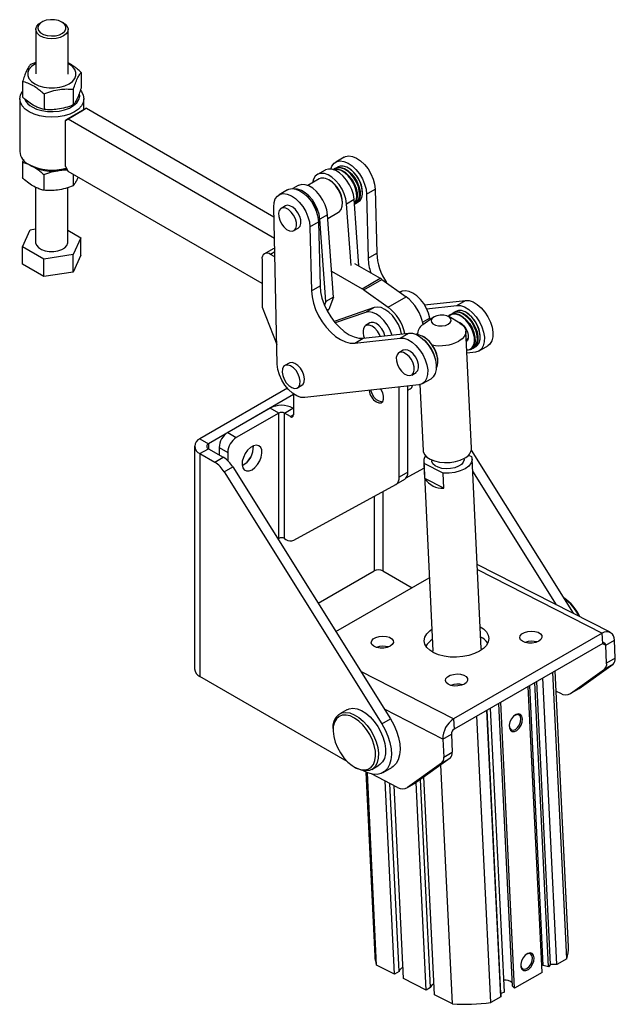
# Model space of a CAD drawing. Extents: x 94 to 774, y 78 to 581.
# Tile 7 of 7: x 627 to 774, y 314 to 558. Entities that reach past the tile are written whole.
import ezdxf

# ---------------------------------------------------------------- set-up
doc = ezdxf.new("R2010")
doc.units = 0
doc.header["$LTSCALE"] = 2
doc.layers.get('0').update_dxf_attribs({"linetype": 'CONTINUOUS'})

msp = doc.modelspace()

# ---------------------------------------------------------------- linework, layer by layer
at = {"color": 7, "linetype": 'CONTINUOUS'}
for p, q in [((630.975422, 555.568241), (630.962605, 544.552349)), ((632.507281, 557.407737), (632.154148, 557.204906)), ((637.800502, 557.198336), (637.447842, 557.401989)), ((638.962599, 544.543041), (638.975416, 555.558933)), ((630.965883, 547.370103), (629.654554, 546.910432)), ((642.211582, 544.955724), (642.207062, 541.070348)), ((627.711971, 542.721094), (627.70745, 538.835719)), ((627.017987, 538.436991), (627.002796, 525.381119)), ((633.019194, 539.649071), (633.014673, 535.763695)), ((640.269, 540.766386), (640.264479, 536.88101)), ((642.889817, 535.703544), (642.892976, 538.41852)), ((643.520306, 536.065684), (639.030178, 533.473588)), ((642.812251, 535.658992), (643.520306, 536.065684)), ((643.520306, 536.065684), (689.883756, 509.228748)), ((638.322123, 533.066896), (642.812251, 535.658992)), ((638.308831, 521.643008), (638.322123, 533.066896)), ((639.030178, 533.473588), (638.322123, 533.066896)), ((639.030178, 533.473588), (690.004755, 503.967556)), ((707.280847, 523.977747), (705.159526, 522.753135)), ((627.68871, 522.729291), (627.684189, 518.843915)), ((627.926371, 523.41553), (627.68871, 522.729291)), ((629.334266, 522.127927), (630.039587, 521.720623)), ((638.308831, 521.643008), (639.014988, 520.417716)), ((705.763761, 521.543148), (705.198076, 521.216585)), ((632.995933, 519.657267), (632.991412, 515.771892)), ((686.938602, 492.677698), (639.014988, 520.417716)), ((640.244495, 519.70603), (640.241218, 516.889206)), ((702.523954, 520.76565), (700.650121, 519.68391)), ((705.056654, 521.134944), (704.614457, 520.879669)), ((707.627725, 520.846245), (707.557026, 520.887072)), ((708.334832, 521.254449), (708.264132, 521.295276)), ((630.929987, 516.518538), (630.914184, 502.936758)), ((638.914179, 502.92745), (638.929899, 516.438513)), ((695.912506, 516.948943), (694.579695, 516.179527)), ((701.11251, 518.583804), (698.293793, 516.956594)), ((703.670861, 518.245639), (703.494113, 518.347706)), ((693.263989, 515.885987), (691.142668, 514.661375)), ((711.091985, 514.76368), (711.091985, 514.845321)), ((711.799092, 515.171884), (711.799092, 515.253525)), ((712.822771, 514.802072), (714.944091, 516.026684)), ((712.822771, 514.802072), (713.185945, 499.010806)), ((714.944091, 516.026684), (715.307265, 500.235418)), ((690.723249, 472.726473), (689.828908, 511.613617)), ((692.730039, 511.91167), (691.669379, 511.299364)), ((706.861162, 512.515175), (706.861162, 512.719277)), ((707.877077, 512.464919), (709.75091, 513.54666)), ((708.961823, 497.196968), (707.877077, 512.464919)), ((710.922919, 497.050477), (709.75091, 513.54666)), ((709.836116, 512.347376), (710.056248, 512.474456)), ((710.197669, 512.556097), (710.763355, 512.88266)), ((703.139461, 509.729952), (701.265628, 508.648211)), ((704.586037, 489.369207), (703.139461, 509.729952)), ((703.205951, 508.794098), (705.874622, 510.334689)), ((698.805913, 506.710312), (700.927233, 507.934924)), ((698.805913, 506.710312), (699.169086, 490.919046)), ((700.927233, 507.934924), (701.290407, 492.143658)), ((702.712204, 488.287466), (701.265628, 508.648211)), ((627.664376, 501.814789), (629.606958, 506.004127)), ((629.606958, 506.004127), (630.917988, 506.206179)), ((638.91767, 505.928511), (642.163987, 504.049419)), ((694.844121, 505.799953), (695.904781, 506.412259)), ((642.163987, 504.049419), (640.221404, 499.860081)), ((642.158955, 499.724661), (642.163987, 504.049419)), ((627.659344, 497.490032), (627.664376, 501.814789)), ((632.971599, 498.742766), (627.664376, 501.814789)), ((640.221404, 499.860081), (632.971599, 498.742766)), ((640.216372, 495.535323), (640.221404, 499.860081)), ((642.158955, 499.724661), (640.216372, 495.535323)), ((689.681365, 501.290536), (687.560045, 500.065924)), ((690.111868, 499.310125), (689.059923, 499.9174)), ((713.185945, 499.010806), (715.307265, 500.235418)), ((632.966567, 494.418008), (627.659344, 497.490032)), ((632.966567, 494.418008), (632.971599, 498.742766)), ((686.938602, 498.69239), (686.938602, 486.852548)), ((709.816978, 497.690638), (716.183781, 494.005289)), ((640.216372, 495.535323), (632.966567, 494.418008)), ((704.129753, 495.791468), (711.693653, 491.413193)), ((699.169086, 490.919046), (701.290407, 492.143658)), ((711.693653, 491.413193), (716.183781, 494.005289)), ((712.113662, 491.14116), (716.60379, 493.733256)), ((716.60379, 493.733256), (722.596151, 489.43654)), ((712.113662, 491.14116), (718.106023, 486.844445)), ((721.640341, 490.782494), (721.018972, 490.567428)), ((702.712204, 488.287466), (702.38021, 487.374307)), ((704.586037, 489.369207), (702.712204, 488.287466)), ((704.586037, 489.369207), (703.45343, 486.253935)), ((718.106023, 486.844445), (722.596151, 489.43654)), ((727.146782, 487.399478), (737.281362, 488.53485)), ((727.654247, 486.469368), (735.160042, 487.310238)), ((735.160042, 487.310238), (737.281362, 488.53485)), ((686.938602, 486.852548), (690.610603, 477.624453)), ((703.45343, 486.253935), (703.022915, 486.005404)), ((703.024356, 486.00266), (703.358594, 486.195611)), ((703.358594, 486.195611), (703.45343, 486.253935)), ((714.694551, 486.772774), (705.03786, 483.430447)), ((712.57323, 485.548162), (705.071217, 482.951601)), ((714.694551, 486.772774), (712.57323, 485.548162)), ((734.183881, 485.410716), (733.618196, 485.084152)), ((734.890988, 485.81892), (734.325302, 485.492356)), ((736.754952, 485.122017), (736.684253, 485.162844)), ((737.462059, 485.530221), (737.391359, 485.571048)), ((705.03786, 483.430447), (704.74773, 483.347191)), ((713.635503, 482.941934), (712.574842, 482.329628)), ((729.303466, 484.332398), (726.720377, 482.496851)), ((728.492372, 483.756033), (728.426379, 484.128216)), ((735.859792, 482.93907), (733.111555, 484.516656)), ((735.508921, 483.151855), (735.499044, 483.146153)), ((711.983251, 479.179257), (723.264504, 480.44309)), ((721.143183, 479.218478), (723.264504, 480.44309)), ((725.399005, 480.321806), (725.414541, 480.000723)), ((738.784905, 451.969365), (737.384983, 480.901759)), ((709.861931, 477.954645), (721.143183, 479.218478)), ((709.861931, 477.954645), (711.983251, 479.179257)), ((726.980734, 479.479481), (726.910035, 479.520308)), ((737.486938, 478.794628), (737.889978, 479.027297)), ((737.695194, 478.675051), (737.493373, 478.661651)), ((740.219212, 479.039451), (740.219212, 479.121092)), ((740.926319, 479.447655), (740.926319, 479.529296)), ((721.857266, 476.187441), (720.796606, 475.575135)), ((739.762949, 475.748754), (737.645792, 475.51157)), ((738.617789, 476.423664), (739.183475, 476.750227)), ((739.324896, 476.831868), (739.890582, 477.158431)), ((740.636237, 476.030086), (742.757558, 477.254698)), ((693.624381, 473.024525), (692.563721, 472.412219)), ((730.444994, 473.396915), (730.444994, 473.478556)), ((723.971348, 470.075725), (725.032008, 470.688031)), ((726.619379, 467.938326), (728.740699, 469.162938)), ((693.207553, 466.791964), (671.560031, 454.295116)), ((694.716777, 465.407129), (694.716777, 460.185055)), ((695.738463, 466.912809), (696.799123, 467.525115)), ((725.746091, 467.656994), (697.513205, 464.494078)), ((720.879728, 444.826892), (720.879728, 467.111817)), ((723.001048, 446.051504), (723.001048, 467.349468)), ((723.001048, 466.318664), (723.588864, 466.658003)), ((726.009663, 467.701258), (726.798928, 451.389412)), ((694.716777, 465.213996), (673.681351, 453.070503)), ((688.946786, 461.883051), (678.454322, 455.825881)), ((691.068106, 460.658439), (680.575642, 454.601269)), ((691.068106, 460.658439), (688.946786, 461.883051)), ((691.068106, 429.629888), (691.068106, 460.658439)), ((692.48232, 460.658439), (694.60364, 461.883051)), ((694.00967, 459.776718), (692.48232, 460.658439)), ((692.48232, 429.629888), (692.48232, 460.658439)), ((694.716777, 461.817739), (694.60364, 461.883051)), ((678.454322, 455.825881), (680.575642, 454.601269)), ((671.560031, 454.295116), (673.681351, 453.070503)), ((670.242011, 452.458197), (670.242011, 397.341693)), ((671.560031, 450.621279), (673.681351, 451.845891)), ((673.681351, 451.845891), (677.363675, 449.720131)), ((676.333002, 452.151646), (678.454322, 450.927034)), ((676.333002, 452.151646), (676.333002, 450.315126)), ((678.454322, 450.927034), (678.454322, 448.891402)), ((763.951612, 411.150253), (738.735018, 451.453444)), ((671.560031, 450.621279), (671.560031, 395.504774)), ((671.560031, 450.621279), (675.242355, 448.495519)), ((675.242355, 448.495519), (677.363675, 449.720131)), ((726.926014, 448.762902), (729.198352, 401.800176)), ((728.913997, 449.05963), (728.923677, 448.859561)), ((736.914329, 449.246197), (736.904648, 449.446266)), ((738.041561, 450.283069), (738.79588, 449.897679)), ((741.18433, 402.380129), (738.911992, 449.342855)), ((677.584228, 446.119506), (679.705548, 447.344118)), ((677.584228, 446.119506), (716.575457, 383.800581)), ((679.705548, 447.344118), (718.696778, 385.025193)), ((723.001048, 446.051504), (720.879728, 444.826892)), ((722.590961, 444.594385), (726.970249, 446.990236)), ((726.970249, 446.990236), (727.010672, 447.013276)), ((727.224724, 444.434288), (727.042126, 448.208079)), ((731.724812, 445.815638), (727.042126, 448.208079)), ((731.907411, 442.041848), (731.724812, 445.815638)), ((759.775241, 413.210188), (739.058164, 446.321889)), ((722.145779, 444.205129), (720.024459, 442.980517)), ((731.907411, 442.041848), (727.224724, 444.434288)), ((694.833285, 429.198756), (720.024459, 442.980517)), ((690.862952, 429.511456), (691.068106, 429.629888)), ((692.48232, 429.629888), (692.860127, 429.411785)), ((700.809195, 413.614569), (714.693544, 421.629834)), ((716.814865, 421.629834), (724.052959, 417.451371)), ((773.085115, 406.410013), (740.175789, 423.223784)), ((705.213349, 406.575496), (728.321813, 419.915728)), ((771.102924, 406.202468), (734.333371, 384.975857)), ((771.224656, 403.686607), (771.102924, 406.202468)), ((771.97234, 403.256191), (774.093661, 404.480803)), ((774.309953, 400.010649), (774.093661, 404.480803)), ((771.224656, 403.686607), (734.455103, 382.459996)), ((741.18433, 402.380129), (741.161712, 401.997936)), ((772.188633, 398.786037), (771.97234, 403.256191)), ((774.309953, 400.010649), (772.188633, 398.786037)), ((763.232998, 391.274678), (771.654414, 397.323972)), ((765.354318, 392.49929), (773.775735, 398.548584)), ((773.775735, 398.548584), (771.654414, 397.323972)), ((707.994219, 374.471765), (671.560031, 395.504774)), ((759.851213, 324.239881), (756.42062, 395.140419)), ((762.302398, 325.65492), (758.871805, 396.555458)), ((762.77469, 328.612869), (759.470498, 396.901076)), ((756.212929, 322.254775), (752.78776, 393.043214)), ((756.504105, 324.017392), (753.153992, 393.254635)), ((757.839961, 323.688912), (754.438086, 393.995927)), ((758.29686, 324.187598), (754.906043, 394.266073)), ((763.093452, 391.184579), (765.214772, 392.409191)), ((765.354318, 392.49929), (763.232998, 391.274678)), ((765.214772, 392.409191), (765.354318, 392.49929)), ((759.713691, 391.874964), (760.796542, 391.321722)), ((746.881868, 317.362939), (743.479993, 387.669954)), ((748.864034, 318.902072), (745.480746, 388.824964)), ((749.418422, 318.33239), (745.993253, 389.120828)), ((707.923285, 387.261461), (706.155518, 386.240951)), ((716.575457, 383.800581), (718.696778, 385.025193)), ((734.333371, 384.975857), (734.455103, 382.459996)), ((743.540735, 314.824043), (740.110142, 385.724581)), ((745.99192, 316.239082), (742.561327, 387.13962)), ((745.993202, 317.084848), (742.602385, 387.163322)), ((704.511285, 382.606808), (704.511285, 382.198604)), ((731.667254, 379.98856), (733.788574, 381.213172)), ((733.788574, 381.213172), (734.004867, 376.743018)), ((731.667254, 379.98856), (731.883547, 375.518406)), ((733.470648, 375.280953), (725.049232, 369.231659)), ((731.349328, 374.056341), (733.470648, 375.280953)), ((731.883547, 375.518406), (734.004867, 376.743018)), ((709.769537, 373.090057), (710.123033, 372.885922)), ((714.092373, 372.492425), (715.86014, 373.512935)), ((716.891306, 371.72671), (719.012626, 372.951322)), ((731.349328, 374.056341), (722.927912, 368.007047)), ((734.025973, 314.503999), (731.165345, 373.625001)), ((712.626867, 371.841644), (714.830781, 326.293055)), ((715.295227, 324.073762), (712.991448, 371.686285)), ((720.491456, 368.054091), (713.981421, 371.380146)), ((729.60925, 316.760556), (727.002495, 370.634732)), ((719.71195, 321.817206), (717.398265, 369.634439)), ((720.846738, 322.472305), (718.594319, 369.023361)), ((721.949959, 320.789201), (719.642001, 368.488088)), ((722.788365, 367.916947), (724.909685, 369.14156)), ((722.927912, 368.007047), (725.049232, 369.231659)), ((725.049232, 369.231659), (724.909685, 369.14156)), ((727.583373, 317.911022), (725.098462, 369.267022)), ((728.612095, 318.504891), (726.1204, 370.001103)), ((719.71195, 321.817206), (715.295227, 324.073762)), ((756.109383, 324.394766), (756.504105, 324.017392)), ((757.839961, 323.688912), (756.504105, 324.017392)), ((758.29686, 324.187598), (757.839961, 323.688912)), ((759.851213, 324.239881), (758.29686, 324.187598)), ((762.302398, 325.65492), (759.851213, 324.239881)), ((720.846738, 322.472305), (719.71195, 321.817206)), ((756.212929, 322.254775), (749.418422, 318.33239)), ((727.583373, 317.911022), (721.949959, 320.789201)), ((728.612095, 318.504891), (727.583373, 317.911022)), ((734.025973, 314.503999), (729.60925, 316.760556)), ((745.993202, 317.084848), (745.99192, 316.239082)), ((746.881868, 317.362939), (745.993202, 317.084848)), ((749.418422, 318.33239), (748.864034, 318.902072)), ((745.99192, 316.239082), (743.540735, 314.824043))]:
    msp.add_line(p, q, dxfattribs=at)
at = {"color": 8, "linetype": 'CONTINUOUS'}
for p, q in [((690.084301, 500.508761), (689.059923, 499.9174)), ((721.640341, 490.782494), (721.129952, 490.487852)), ((705.03786, 483.430447), (704.793642, 483.289463)), ((728.426379, 484.128216), (726.712658, 483.138906)), ((725.018639, 480.124678), (725.398081, 480.343725)), ((694.716777, 460.184922), (694.00967, 459.776718)), ((673.681351, 453.070503), (673.681351, 451.845891)), ((716.814865, 441.22459), (716.814865, 421.629834)), ((714.693544, 440.064044), (714.693544, 421.629834)), ((740.236329, 421.972581), (771.102924, 406.202468)), ((763.951612, 411.150253), (763.883772, 411.11109)), ((771.180165, 403.660923), (771.97234, 403.256191)), ((734.333371, 384.975857), (711.395126, 396.695282)), ((731.667254, 379.98856), (717.234404, 387.362476))]:
    msp.add_line(p, q, dxfattribs=at)
at = {"color": 7, "linetype": 'CONTINUOUS', "flags": 128}
for points in [[(635.881759, 554.016601), (636.838004, 554.257031), (637.628793, 554.649806), (638.18386, 555.160028), (638.453885, 555.742359), (638.414875, 556.345058), (638.070297, 556.914572), (637.450768, 557.400297), (636.611335, 557.759075), (635.626586, 557.959026), (634.58402, 557.982385), (633.576274, 557.827074), (632.69289, 557.506895), (632.012361, 557.050297), (631.595155, 556.497851), (631.478343, 555.898643), (631.672303, 555.305916), (632.159802, 554.772337), (632.897523, 554.345316), (633.819916, 554.062796), (634.845023, 553.94988), (635.881759, 554.016601)], [(636.010693, 553.329322), (634.929888, 553.251521), (633.85246, 553.345196), (632.858316, 553.603399), (632.021189, 554.006979), (631.403163, 554.526007), (631.050075, 555.121987), (630.988112, 555.750718), (631.221869, 556.365571), (631.73401, 556.920944), (632.154148, 557.204906)], [(637.800502, 557.198336), (638.269342, 556.872876), (638.759464, 556.310131), (638.968941, 555.692018), (638.882236, 555.06438), (638.505781, 554.473766), (637.867495, 553.963979), (637.014717, 553.572828), (636.010693, 553.329322)], [(630.965613, 547.137521), (630.719965, 547.003495), (629.88226, 546.39692), (629.299305, 545.697616), (629.000332, 544.940651), (629.000331, 544.163981), (629.299304, 543.406552), (629.882258, 542.706345), (630.719961, 542.098471), (631.770409, 541.613411), (632.980926, 541.275488), (634.290813, 541.101648), (635.634386, 541.100607), (636.944273, 541.272417), (638.154791, 541.608463), (639.205239, 542.091895), (640.042943, 542.698471), (640.625898, 543.397774), (640.924872, 544.15474), (640.924873, 544.931409), (640.6259, 545.688838), (640.042946, 546.389045), (639.205243, 546.996919), (638.965607, 547.128213)], [(629.342821, 535.187636), (628.355692, 535.883707), (627.622189, 536.677544), (627.170501, 537.538641), (627.017985, 538.433907), (627.170502, 539.328936), (627.622192, 540.189333), (627.709161, 540.306034)], [(642.020588, 540.513569), (642.288773, 540.177966), (642.740462, 539.316869), (642.892978, 538.421604), (642.74046, 537.526575), (642.28877, 536.666178), (641.555266, 535.873477), (640.568136, 535.178936), (639.365315, 534.609245), (637.993026, 534.186298), (636.504006, 533.926347), (634.955478, 533.839383), (633.406949, 533.928747), (631.91793, 534.191006), (630.545642, 534.61608), (629.342821, 535.187636)], [(630.050877, 536.411832), (631.177996, 535.883347), (632.470251, 535.501727), (633.871164, 535.283652), (635.319508, 535.238652), (636.751984, 535.368694), (638.105986, 535.668094), (639.322336, 536.123768), (640.347876, 536.715799), (641.137784, 537.418314), (641.657537, 538.200609), (641.88442, 539.028495), (641.834784, 539.760958)], [(707.280847, 523.977747), (707.562602, 524.113798), (708.399256, 524.274767), (709.339024, 524.145078), (710.334781, 523.731235), (711.336595, 523.05399), (712.294233, 522.147302), (713.159673, 521.056638), (713.889519, 519.836686), (714.447173, 518.548621), (714.804673, 517.257032), (714.944091, 516.026684)], [(703.977771, 521.02423), (704.237851, 521.741734), (704.749693, 522.445632), (705.441281, 522.889186), (706.277936, 523.050154), (707.217703, 522.920466), (708.21346, 522.506623), (709.215275, 521.829378), (710.172912, 520.92269), (711.038352, 519.832025), (711.768198, 518.612074), (712.325853, 517.324009), (712.683353, 516.03242), (712.822771, 514.802072)], [(710.056248, 512.474456), (710.508544, 512.853849), (710.899636, 513.546434), (711.080663, 514.443748), (711.040252, 515.48941), (710.78094, 516.617716), (710.319022, 517.757771), (709.683521, 518.837941), (708.914369, 519.790355), (708.059894, 520.55517), (707.173785, 521.084328), (706.311721, 521.344582), (705.527868, 521.319578), (705.056654, 521.134944)], [(705.128365, 521.174033), (705.669289, 521.401219), (706.453142, 521.426223), (707.315207, 521.165969), (708.201315, 520.63681), (709.05579, 519.871996), (709.824943, 518.919582), (710.460443, 517.839412), (710.922361, 516.699357), (711.181673, 515.571051), (711.222085, 514.525389), (711.041057, 513.628075), (710.649965, 512.935489), (710.125959, 512.517008)], [(710.763355, 512.88266), (711.21565, 513.262053), (711.606743, 513.954638), (711.78777, 514.851953), (711.747359, 515.897614), (711.488047, 517.02592), (711.026129, 518.165975), (710.390628, 519.246145), (709.621476, 520.198559), (708.767001, 520.963374), (707.880892, 521.492532), (707.018828, 521.752786), (706.234975, 521.727782), (705.763761, 521.543148)], [(707.877077, 512.464919), (707.690619, 513.648306), (707.301541, 514.873778), (706.729354, 516.079887), (706.002749, 517.206153), (705.158161, 518.1961), (704.237941, 519.000089), (703.288234, 519.577803), (702.35666, 519.900274), (701.489935, 519.951331), (700.731517, 519.728415), (700.119439, 519.242704), (699.684391, 518.518553), (699.452658, 517.625592)], [(709.75091, 513.54666), (709.564452, 514.730046), (709.175374, 515.955519), (708.603187, 517.161628), (707.876581, 518.287894), (707.031994, 519.277841), (706.111774, 520.081829), (705.162067, 520.659544), (704.230493, 520.982014), (703.363768, 521.033072), (702.60535, 520.810156), (702.523954, 520.76565)], [(704.622932, 520.876913), (704.962183, 520.993015), (705.746036, 521.018019), (706.6081, 520.757765), (707.494208, 520.228606), (708.348684, 519.463792), (709.117836, 518.511378), (709.753337, 517.431208), (710.215255, 516.291153), (710.474566, 515.162847), (710.514978, 514.117185), (710.33395, 513.219871), (709.942858, 512.527285), (709.831811, 512.407963)], [(709.820038, 512.573675), (710.196376, 513.244216), (710.373783, 514.123584), (710.33418, 515.148332), (710.080054, 516.254072), (709.627374, 517.371326), (709.004584, 518.429893), (708.250815, 519.363259), (707.413429, 520.112777), (706.545042, 520.631352), (705.70022, 520.886401), (704.932043, 520.861897), (704.783857, 520.820642)], [(703.139461, 509.729952), (702.953003, 510.913338), (702.563926, 512.138811), (701.991738, 513.34492), (701.265133, 514.471186), (700.420545, 515.461133), (699.500326, 516.265122), (698.550618, 516.842836), (697.619045, 517.165306), (696.752319, 517.216364), (695.993902, 516.993448), (695.912506, 516.948943)], [(705.874622, 510.334689), (706.101949, 510.493775), (706.549719, 511.061628), (706.805461, 511.842966), (706.853103, 512.788694), (706.689654, 513.839389), (706.325383, 514.929032), (705.783178, 515.989157), (705.097109, 516.953152), (704.310283, 517.760446), (703.472139, 518.360313), (702.635342, 518.715062)], [(689.828908, 511.613617), (689.914561, 512.721029), (690.220992, 513.649974), (690.732835, 514.353872), (691.424423, 514.797426), (692.261078, 514.958394), (693.200845, 514.828706), (694.196602, 514.414863), (695.198417, 513.737618), (696.156054, 512.83093), (697.021494, 511.740265), (697.75134, 510.520314), (698.308995, 509.232249), (698.666494, 507.94066), (698.805913, 506.710312)], [(693.263989, 515.885987), (693.545743, 516.022038), (694.382398, 516.183007), (695.322166, 516.053318), (696.317922, 515.639475), (697.319737, 514.96223), (698.277374, 514.055542), (699.142815, 512.964878), (699.872661, 511.744926), (700.430315, 510.456861), (700.787815, 509.165272), (700.927233, 507.934924)], [(701.265628, 508.648211), (701.07917, 509.831598), (700.690093, 511.05707), (700.117905, 512.263179), (699.3913, 513.389445), (698.546712, 514.379393), (697.626493, 515.183381), (696.676785, 515.761095), (695.745212, 516.083566), (694.93645, 516.140043)], [(696.36579, 506.918301), (696.549504, 507.59513), (696.514724, 508.42533), (696.264856, 509.327638), (695.824359, 510.213729), (695.236351, 510.996865), (694.55839, 511.600389), (693.856841, 511.965222), (693.200376, 512.055654), (692.730039, 511.91167)], [(695.30513, 506.305995), (695.488843, 506.982823), (695.454064, 507.813024), (695.204196, 508.715332), (694.763699, 509.601423), (694.175691, 510.384559), (693.49773, 510.988083), (692.796181, 511.352916), (692.139715, 511.443348), (691.592593, 511.250524), (691.20837, 510.793322), (691.024657, 510.116494), (691.059436, 509.286293), (691.309304, 508.383985), (691.749801, 507.497894), (692.33781, 506.714758), (693.01577, 506.111234), (693.717319, 505.746401), (694.373785, 505.655969), (694.920907, 505.848792), (695.30513, 506.305995)], [(695.904781, 506.412259), (695.981567, 506.461099), (696.36579, 506.918301)], [(630.914184, 502.936758), (630.920659, 502.803673), (631.130136, 502.18556), (631.620258, 501.622815), (632.354675, 501.157174), (633.278919, 500.823172), (634.324443, 500.645579), (635.413705, 500.637567), (636.46592, 500.799731), (637.403049, 501.120043), (638.155591, 501.574747), (638.667732, 502.13012), (638.901489, 502.744973), (638.914179, 502.92745)], [(690.063353, 501.419616), (690.002701, 501.409535), (689.681365, 501.290536)], [(701.290407, 492.143658), (701.429378, 490.657606), (701.776431, 489.100242), (702.321144, 487.518332), (703.047161, 485.959377), (703.932681, 484.470189), (704.951112, 483.095488), (706.071874, 481.876552), (707.261312, 480.849984), (708.483709, 480.04661), (709.702359, 479.490554), (710.880667, 479.198513), (711.983251, 479.179257)], [(699.169086, 490.919046), (699.308057, 489.432994), (699.65511, 487.87563), (700.199824, 486.29372), (700.925841, 484.734764), (701.81136, 483.245577), (702.829792, 481.870876), (703.950554, 480.651939), (705.139992, 479.625371), (706.362389, 478.821997), (707.581038, 478.265941), (708.759346, 477.973901), (709.861931, 477.954645)], [(728.426379, 484.128216), (728.112419, 485.345745), (727.606509, 486.567332), (726.934056, 487.731633), (726.128826, 488.780182), (725.231257, 489.660324), (724.28642, 490.327862), (723.341762, 490.749273), (722.44472, 490.903397), (721.640341, 490.782494)], [(735.160042, 487.310238), (736.075664, 487.261415), (737.060778, 486.92517), (738.065985, 486.318363), (739.040881, 485.471422), (739.93658, 484.426817), (740.708168, 483.236928), (741.316954, 481.961421), (741.732411, 480.664255), (741.933707, 479.410477), (741.910747, 478.262955), (741.664683, 477.27923), (741.207854, 476.508632), (740.563167, 475.989801), (739.762949, 475.748754)], [(737.281362, 488.53485), (738.196984, 488.486027), (739.182098, 488.149782), (740.187306, 487.542975), (741.162202, 486.696034), (742.0579, 485.651429), (742.829488, 484.46154), (743.438274, 483.186033), (743.853732, 481.888868), (744.055027, 480.635089), (744.032068, 479.487567), (743.786004, 478.503843), (743.329175, 477.733244), (742.757558, 477.254698)], [(719.089854, 479.975406), (719.045308, 480.111413), (718.539399, 481.333), (717.866945, 482.497302), (717.061715, 483.545851), (716.164146, 484.425993), (715.219309, 485.09353), (714.274651, 485.514942), (713.377609, 485.669065), (712.57323, 485.548162)], [(721.457897, 480.240697), (721.166629, 481.336026), (720.660719, 482.557612), (719.988265, 483.721914), (719.183036, 484.770463), (718.285466, 485.650605), (717.340629, 486.318142), (716.395971, 486.739554), (715.49893, 486.893678), (714.694551, 486.772774)], [(733.014827, 482.645268), (733.513005, 483.048681), (733.738228, 483.512193), (733.663331, 483.979898), (733.297347, 484.395383), (732.68442, 484.708535), (731.898477, 484.881583), (731.034315, 484.893655), (730.196165, 484.743294), (729.485119, 484.448638), (728.986941, 484.045224), (728.761718, 483.581712), (728.836615, 483.114007), (729.202599, 482.698522), (729.815526, 482.38537), (730.601469, 482.212322), (731.465631, 482.200251), (732.303781, 482.350611), (733.014827, 482.645268)], [(733.048271, 484.551571), (733.43302, 484.960096), (734.089409, 485.268786), (734.873263, 485.29379), (735.735327, 485.033536), (736.621435, 484.504378), (737.475911, 483.739563), (738.245063, 482.787149), (738.880563, 481.706979), (739.342482, 480.566924), (739.601793, 479.438618), (739.642205, 478.392957), (739.461177, 477.495642), (739.070085, 476.803057), (738.493502, 476.358718), (737.767657, 476.190545), (737.612912, 476.191121)], [(737.610548, 476.239969), (737.663953, 476.240991), (738.375281, 476.405801), (738.940333, 476.841253), (739.323603, 477.519987), (739.50101, 478.399355), (739.461407, 479.424104), (739.207281, 480.529844), (738.754601, 481.647097), (738.131811, 482.705664), (737.378041, 483.63903), (736.540656, 484.388548), (735.672269, 484.907123), (734.827447, 485.162172), (734.05927, 485.137668), (733.416008, 484.835152), (733.102756, 484.521679)], [(739.183475, 476.750227), (739.635771, 477.12962), (740.026863, 477.822205), (740.20789, 478.71952), (740.167479, 479.765181), (739.908167, 480.893488), (739.446249, 482.033543), (738.810748, 483.113713), (738.041596, 484.066127), (737.187121, 484.830941), (736.301012, 485.360099), (735.438948, 485.620353), (734.655095, 485.59535), (734.183881, 485.410716)], [(734.255592, 485.449804), (734.264246, 485.455344), (734.950913, 485.705925), (735.755343, 485.671002), (736.626989, 485.352768), (737.511083, 484.771221), (738.352074, 483.962899), (739.09712, 482.978594), (739.699406, 481.880152), (740.121089, 480.736594), (740.335673, 479.619772), (740.329675, 478.599862), (740.103471, 477.740946)], [(740.669157, 478.06751), (740.89536, 478.926425), (740.901359, 479.946336), (740.686775, 481.063157), (740.265092, 482.206716), (739.662805, 483.305157), (738.91776, 484.289462), (738.076768, 485.097784), (737.192674, 485.679332), (736.321028, 485.997565), (735.516599, 486.032489), (734.890988, 485.81892)], [(716.147018, 479.645722), (715.977972, 480.056404), (715.481091, 480.916561), (714.855108, 481.645879), (714.161301, 482.172967), (713.467583, 482.446229), (712.84186, 482.438918), (712.345382, 482.151748), (712.026749, 481.61283)], [(717.353142, 479.780843), (717.038632, 480.66871), (716.541751, 481.528867), (715.915769, 482.258185), (715.221961, 482.785273), (714.528243, 483.058535), (713.90252, 483.051224), (713.635503, 482.941934)], [(735.397087, 483.204679), (735.608711, 483.153899), (736.247598, 482.830989), (736.864777, 482.27857), (737.393369, 481.556508), (737.77609, 480.743048), (737.971469, 479.926341), (737.958332, 479.19489), (737.738103, 478.62796), (737.506679, 478.386642)], [(736.118297, 482.917565), (735.967272, 482.997739), (735.508921, 483.151855)], [(735.859792, 482.93907), (736.470784, 482.518054), (737.052261, 481.879514), (737.349908, 481.177403), (737.348801, 480.446931), (737.048995, 479.724724), (736.465523, 479.046999), (735.627643, 478.447738)], [(723.264504, 480.44309), (724.180126, 480.394267), (725.16524, 480.058022), (726.170448, 479.451215), (727.145343, 478.604274), (728.041042, 477.559669), (728.81263, 476.36978), (729.421416, 475.094273), (729.836873, 473.797108), (730.038169, 472.543329), (730.015209, 471.395807), (729.769146, 470.412083), (729.312316, 469.641484), (728.740699, 469.162938)], [(730.046935, 471.744675), (730.252645, 472.17967), (730.433673, 473.076984), (730.393261, 474.122646), (730.13395, 475.250952), (729.672031, 476.391007), (729.036531, 477.471177), (728.267378, 478.423591), (727.412903, 479.188405), (726.526795, 479.717564), (725.664731, 479.977818), (725.280168, 480.001851)], [(721.143183, 479.218478), (722.058806, 479.169655), (723.04392, 478.83341), (724.049127, 478.226603), (725.024023, 477.379662), (725.919722, 476.335057), (726.69131, 475.145168), (727.300096, 473.869661), (727.715553, 472.572495), (727.916849, 471.318717), (727.893889, 470.171195), (727.647825, 469.18747), (727.190996, 468.416872), (726.546309, 467.898041), (725.746091, 467.656994)], [(737.488836, 478.755405), (737.705163, 478.743727), (737.748409, 478.746178)], [(740.103471, 477.740946), (739.671275, 477.096996), (739.253185, 476.79278)], [(739.890582, 477.158431), (740.236961, 477.423559), (740.669157, 478.06751)], [(724.432357, 470.581767), (724.61607, 471.258595), (724.581291, 472.088796), (724.331423, 472.991103), (723.890926, 473.877194), (723.302917, 474.66033), (722.624957, 475.263854), (721.923408, 475.628688), (721.266942, 475.719119), (720.71982, 475.526296), (720.335597, 475.069093), (720.151884, 474.392265), (720.186663, 473.562064), (720.436531, 472.659756), (720.877028, 471.773666), (721.465036, 470.990529), (722.142997, 470.387005), (722.844546, 470.022172), (723.501012, 469.931741), (724.048134, 470.124564), (724.432357, 470.581767)], [(725.493017, 471.194073), (725.676731, 471.870901), (725.641951, 472.701102), (725.392083, 473.603409), (724.951586, 474.4895), (724.363578, 475.272636), (723.685617, 475.87616), (722.984068, 476.240994), (722.327603, 476.331425), (721.857266, 476.187441)], [(697.513205, 464.494078), (696.567912, 464.549043), (695.550364, 464.909074), (694.514774, 465.554989), (693.516319, 466.452374), (692.608196, 467.553416), (691.838788, 468.799454), (691.24909, 470.124098), (690.870521, 471.456772), (690.723249, 472.726473)], [(696.799123, 467.525115), (697.104591, 467.78801), (697.385012, 468.369802), (697.452699, 469.13807), (697.301027, 470.017611), (696.944842, 470.922329), (696.41901, 471.763665), (695.775003, 472.459263), (695.075861, 472.941031), (694.390021, 473.161813), (693.784618, 473.099996), (693.624381, 473.024525)], [(694.286982, 466.996303), (694.972822, 466.775521), (695.578225, 466.837339), (696.043931, 467.175704), (696.324352, 467.757495), (696.392039, 468.525764), (696.240367, 469.405305), (695.884182, 470.310023), (695.35835, 471.151359), (694.714343, 471.846957), (694.015201, 472.328725), (693.329361, 472.549507), (692.723958, 472.487689), (692.258252, 472.149324), (691.977831, 471.567533), (691.910144, 470.799264), (692.061816, 469.919723), (692.418001, 469.015005), (692.943833, 468.173669), (693.58784, 467.478071), (694.286982, 466.996303)], [(725.032008, 470.688031), (725.108794, 470.73687), (725.493017, 471.194073)], [(716.749328, 463.504967), (716.462276, 463.452187), (715.87776, 463.572776), (715.264269, 463.954024), (714.6958, 464.549949), (714.240917, 465.288672), (713.954486, 466.081092), (713.904697, 466.330408)], [(715.222874, 463.412315), (715.839578, 463.18187), (716.381898, 463.230362), (716.784423, 463.551941), (716.998602, 464.107821), (716.998602, 464.830955), (716.784423, 465.634121), (716.381898, 466.420445), (716.263177, 466.594628)], [(684.46473, 446.639631), (685.194211, 447.18772), (685.858876, 447.941045), (686.399664, 448.83267), (686.768525, 449.783371), (686.932683, 450.708672), (686.877553, 451.526358), (686.608033, 452.163773), (686.148071, 452.56428), (685.538537, 452.692292), (684.83359, 452.536435), (684.095869, 452.110557), (683.390922, 451.4525), (682.781388, 450.620735), (682.321426, 449.689167), (682.051906, 448.740571), (681.996776, 447.859234), (682.160935, 447.123466), (682.529795, 446.598643), (683.070584, 446.331398), (683.735248, 446.345478), (684.46473, 446.639631)], [(726.798928, 451.389412), (726.834002, 451.113767), (727.13165, 450.411657), (727.713127, 449.773116), (728.549276, 449.230164), (729.598168, 448.810026), (730.807209, 448.53377), (732.115771, 448.415248), (733.458237, 448.460404), (734.767292, 448.666973), (735.977293, 449.024598), (737.027566, 449.515344)], [(736.914329, 449.246197), (736.913265, 449.112988), (736.727444, 448.523132), (736.259168, 447.972564), (735.543168, 447.502119), (734.632545, 447.146686), (733.594837, 446.932626), (732.507005, 446.875817), (731.449729, 446.98047), (730.501423, 447.238824), (729.732417, 447.631718), (729.199746, 448.130013), (728.942915, 448.696753), (728.923677, 448.859561)], [(738.79588, 449.897679), (738.907331, 449.102469), (738.657405, 448.304267), (738.061186, 447.551241), (737.154652, 446.888835), (735.992511, 446.357021), (734.644893, 445.987893), (733.193124, 445.803728), (731.724812, 445.815638)], [(740.717141, 401.72062), (739.505028, 401.138969), (738.122464, 400.690554), (736.62258, 400.392608), (735.063017, 400.256581), (733.503707, 400.2877), (732.004574, 400.48477), (730.623228, 400.840216), (729.412754, 401.34038), (728.41967, 401.96604), (727.68214, 402.693153), (727.228505, 403.493776), (727.0762, 404.337142), (727.231077, 405.19084), (727.687185, 406.022064), (728.426994, 406.798869), (728.937704, 407.187038)], [(740.923681, 407.766992), (741.719547, 407.245985), (742.457078, 406.518872), (742.910712, 405.718249), (743.063017, 404.874883), (742.90814, 404.021185), (742.452033, 403.189961), (741.712223, 402.413156), (740.717141, 401.72062)], [(718.64132, 402.996269), (717.90474, 402.685515), (717.037606, 402.515919), (716.133886, 402.505859), (715.29151, 402.656425), (714.601764, 402.951302), (714.139392, 403.358534), (713.9545, 403.833991), (714.067123, 404.326151), (714.465057, 404.781681), (715.10518, 405.151216), (715.918124, 405.394711), (716.815794, 405.485781), (717.700914, 405.414557), (718.477568, 405.188756), (719.061592, 404.832848), (719.389699, 404.3854), (719.426333, 403.894902), (719.167525, 403.414505), (718.64132, 402.996269)], [(755.380576, 404.232049), (754.643997, 403.921296), (753.776863, 403.7517), (752.873142, 403.74164), (752.030766, 403.892206), (751.34102, 404.187083), (750.878649, 404.594315), (750.693756, 405.069772), (750.80638, 405.561932), (751.204314, 406.017462), (751.844436, 406.386996), (752.65738, 406.630492), (753.555051, 406.721562), (754.440171, 406.650338), (755.216824, 406.424537), (755.800849, 406.068628), (756.128956, 405.621181), (756.16559, 405.130683), (755.906781, 404.650286), (755.380576, 404.232049)], [(729.257763, 401.421952), (729.233427, 401.524531), (729.198352, 401.800176)], [(736.9958, 393.618744), (736.25922, 393.30799), (735.392087, 393.138394), (734.488366, 393.128335), (733.64599, 393.278901), (732.956244, 393.573777), (732.493872, 393.981009), (732.30898, 394.456467), (732.421603, 394.948627), (732.819537, 395.404156), (733.45966, 395.773691), (734.272604, 396.017187), (735.170275, 396.108257), (736.055395, 396.037032), (736.832048, 395.811231), (737.416072, 395.455323), (737.744179, 395.007876), (737.780813, 394.517377), (737.522005, 394.03698), (736.9958, 393.618744)], [(707.923285, 387.261461), (708.487127, 387.505346), (709.423067, 387.633027), (710.453876, 387.482254), (711.539939, 387.058823), (712.639521, 386.379005), (713.710366, 385.468925), (714.71132, 384.363557), (715.603919, 383.10538), (716.353859, 381.742745)], [(704.511285, 382.606808), (704.561326, 383.441462), (704.8141, 384.53211), (705.270929, 385.424254), (705.914257, 386.083608), (706.71936, 386.484836), (707.6553, 386.612516), (708.686109, 386.461744), (709.772172, 386.038313), (710.871754, 385.358495), (711.942599, 384.448415), (712.943553, 383.343047), (713.836152, 382.08487), (714.586092, 380.722235), (715.164555, 379.307507), (715.54931, 377.895053), (715.725571, 376.539153), (715.686565, 375.291914), (715.43379, 374.201266), (714.976961, 373.309123), (714.333634, 372.649768), (713.52853, 372.248541), (712.592591, 372.12086), (711.561782, 372.271632), (710.475718, 372.695063), (710.123033, 372.885922)], [(705.589325, 377.892428), (706.317079, 376.575816), (707.186212, 375.365106), (708.161141, 374.309865), (709.201953, 373.453295), (710.266038, 372.830465), (711.30983, 372.466872), (712.290598, 372.377402), (713.168188, 372.565719), (713.906672, 373.024112), (714.475816, 373.733815), (714.85232, 374.665773), (715.020769, 375.78183), (714.974266, 377.036297), (714.714717, 378.377813), (714.252746, 379.751459), (713.607268, 381.100996), (712.804707, 382.371174), (711.87792, 383.509992), (710.864852, 384.470827), (709.806976, 385.214342), (708.747602, 385.710097), (707.730102, 385.937797), (706.796131, 385.888118), (705.983927, 385.563096), (705.326741, 384.976036), (704.851479, 384.150972), (704.577597, 383.121683), (704.516309, 381.930309), (704.670124, 380.625624), (705.032745, 379.261041), (705.589325, 377.892428)], [(718.696778, 385.025193), (719.537362, 383.519596), (720.213619, 381.957249), (720.70543, 380.384627), (720.998168, 378.848508), (721.083123, 377.394588), (720.95777, 376.066114), (720.625836, 374.902605), (720.097195, 373.93867), (719.387574, 373.202982), (719.012626, 372.951322)], [(748.070417, 383.287024), (748.213771, 382.687898), (748.557814, 382.308437), (749.050169, 382.206412), (749.61588, 382.397354), (750.168822, 382.852196), (750.624814, 383.50169), (750.914436, 384.246959), (750.993596, 384.97454), (750.850242, 385.573667), (750.506199, 385.953128), (750.013843, 386.055153), (749.448133, 385.86421), (749.350282, 385.803709)], [(751.393489, 384.987991), (751.246831, 385.635133), (750.895558, 386.065318), (750.387112, 386.220449), (749.79016, 386.079573), (749.185325, 385.661717), (748.654293, 385.023315), (748.268782, 384.250586), (748.080859, 383.447891), (748.115902, 382.72364), (748.36918, 382.175645), (748.806486, 381.877918), (749.368759, 381.870667), (749.98006, 382.154872), (750.557832, 382.69215), (751.024041, 383.409937), (751.315725, 384.211293), (751.393489, 384.987991)], [(716.575457, 383.800581), (717.416042, 382.294984), (718.092298, 380.732637), (718.58411, 379.160014), (718.876847, 377.623896), (718.961803, 376.169976), (718.836449, 374.841502), (718.504515, 373.677993), (717.975875, 372.714058), (717.266253, 371.97837), (716.396759, 371.492814), (715.393256, 371.271833), (714.285595, 371.322), (713.106725, 371.641824), (711.891712, 372.22179)], [(716.353859, 381.742745), (716.932322, 380.328017), (717.317077, 378.915563), (717.493338, 377.559663), (717.454332, 376.312424), (717.201557, 375.221776), (716.744728, 374.329633), (716.101401, 373.670278), (715.86014, 373.512935)], [(750.931128, 324.164306), (751.074482, 323.565179), (751.418525, 323.185719), (751.910881, 323.083693), (752.476591, 323.274636), (753.029533, 323.729478), (753.485525, 324.378972), (753.775148, 325.12424), (753.854307, 325.851822), (753.710954, 326.450949), (753.36691, 326.830409), (752.874555, 326.932435), (752.308844, 326.741492), (752.210993, 326.680991)], [(754.2542, 325.865273), (754.107542, 326.512414), (753.756269, 326.9426), (753.247823, 327.09773), (752.650871, 326.956855), (752.046036, 326.538999), (751.515004, 325.900596), (751.129494, 325.127867), (750.94157, 324.325173), (750.976614, 323.600922), (751.229892, 323.052927), (751.667197, 322.7552), (752.22947, 322.747949), (752.840772, 323.032154), (753.418543, 323.569431), (753.884753, 324.287219), (754.176436, 325.088575), (754.2542, 325.865273)]]:
    msp.add_lwpolyline(points, dxfattribs=at)
at = {"color": 7, "linetype": 'CONTINUOUS'}
for centre, radius, start, end in [((631.930326, 540.079107), 4.120829, 206.32896974, 242.86523559), ((630.908142, 525.71894), 3.91993, 184.94390786, 246.22168874), ((635.002515, 533.260784), 12.492373, 242.98216003, 286.3604504), ((634.979955, 531.270641), 10.751902, 242.61113875, 289.65175513), ((703.660894, 514.555843), 7.436727, 2.2308255, 57.76379797), ((703.66894, 514.560488), 7.428508, 2.1974436, 57.79717987), ((704.368001, 514.964047), 7.436727, 2.2308255, 57.76379797), ((702.022536, 516.925281), 1.891784, 71.09919161, 118.75343145), ((700.020387, 512.454223), 6.845908, 2.21888261, 57.77574085), ((692.765529, 508.266083), 8.035022, 9.65988759, 50.33473588), ((688.231825, 498.902171), 1.310128, 50.79671476, 189.21403699), ((730.28396, 501.116717), 15.002602, 183.36766753, 212.9975146), ((726.116976, 499.505701), 12.940498, 182.19174619, 198.736038), ((713.599255, 489.55462), 5.146672, 54.28298968, 59.8560373), ((709.109126, 486.962525), 5.146672, 54.28298968, 59.8560373), ((715.810324, 480.512322), 11.211117, 10.6009948, 52.75124309), ((711.279752, 477.88977), 11.259848, 12.52609805, 52.68123055), ((732.788121, 478.831614), 7.436727, 2.2308255, 57.76379797), ((732.782803, 478.828544), 7.442161, 2.25284818, 57.74177529), ((733.511374, 479.249139), 7.420235, 2.16376093, 57.83086253), ((727.934334, 480.301949), 2.508244, 118.94611721, 186.92847704), ((715.470946, 480.786124), 3.542024, 166.50272009, 206.34291513), ((723.013903, 473.189079), 7.436727, 2.2308255, 57.76379797), ((721.892756, 472.541854), 8.035022, 9.65988666, 50.3347368), ((731.043606, 487.261507), 9.934582, 258.24778669, 297.47891834), ((736.547252, 479.58398), 1.447263, 311.24472469, 3.49341761), ((717.325248, 466.717546), 3.91721, 186.44936573, 237.54057863), ((722.89699, 467.761669), 1.3026, 302.08307929, 347.52524471), ((691.775213, 456.424207), 6.148088, 62.60967224, 117.39032776), ((691.775213, 459.293728), 1.537022, 62.60967224, 117.39032776), ((694.285703, 460.115128), 0.436709, 230.79671476, 9.21403699), ((680.93865, 451.942064), 4.610414, 122.60547834, 177.39452151), ((672.257202, 452.458197), 1.964769, 110.7834208, 249.2165792), ((683.05997, 450.717451), 4.610414, 122.60547834, 177.39452151), ((673.913742, 452.458197), 0.654923, 110.7834208, 249.2165792), ((679.788454, 452.19708), 5.01797, 296.30514517, 3.70023136), ((679.745483, 452.221887), 5.059325, 296.61689897, 3.38847757), ((735.928381, 452.158708), 2.862792, 292.57890628, 356.20772564), ((671.522321, 442.486819), 7.067045, 30.93277378, 58.23802037), ((673.643642, 443.711431), 7.067045, 30.93277378, 58.23802037), ((728.935951, 448.853324), 2.000728, 141.4270782, 198.81449704), ((721.016525, 445.849491), 1.994779, 304.47905532, 5.81236676), ((718.895205, 444.624879), 1.994779, 304.47905532, 5.81236676), ((731.641891, 447.301044), 5.265895, 212.98370575, 272.89022421), ((691.775213, 428.265177), 1.537022, 62.60967224, 117.39032776), ((694.03678, 431.065815), 2.029859, 234.57251255, 293.10355054), ((715.754205, 419.582767), 2.305533, 62.60967224, 117.39032776), ((755.226071, 405.473828), 11.385518, 24.83170438, 55.95072281), ((754.45764, 405.076469), 12.130294, 25.73961728, 53.74104729), ((731.57566, 400.747318), 4.661337, 122.67052645, 151.4087136), ((739.025844, 401.22256), 4.506445, 33.62651042, 63.37486017), ((772.224418, 404.692171), 1.881155, 353.54858447, 126.59631246), ((716.977347, 398.255756), 4.717482, 74.50008818, 111.04021713), ((753.716603, 399.491537), 4.717482, 74.50008818, 111.04021713), ((771.50503, 403.309033), 0.470289, 353.54858447, 126.59631246), ((772.681387, 399.777074), 1.645231, 311.69486908, 8.16189762), ((672.494068, 397.566271), 2.263227, 185.69479925, 245.62534171), ((770.560067, 398.552462), 1.645231, 311.69486908, 8.16189762), ((735.331827, 388.878231), 4.717482, 74.50008818, 111.04021713), ((762.052893, 393.272609), 2.320426, 237.21887534, 300.56879878), ((737.528214, 380.061675), 5.861417, 123.02899161, 180.71472444), ((735.253814, 381.231451), 1.465354, 123.02899161, 180.71472444), ((730.25498, 375.284831), 1.645231, 311.69486908, 8.16189762), ((732.376301, 376.509443), 1.645231, 311.69486908, 8.16189762), ((721.747807, 370.004977), 2.320426, 237.21887534, 300.56879878), ((755.311965, 328.287754), 7.469803, 339.36192459, 2.49452046), ((722.110943, 326.658378), 7.289322, 182.87272675, 200.76743427), ((722.158067, 322.166659), 1.346478, 104.53046452, 166.87970217), ((729.88063, 318.22329), 1.299415, 108.01873606, 167.48392331), ((747.150406, 318.03232), 2.343797, 44.33430175, 100.13823359), ((737.320054, 358.167337), 43.787418, 265.68562372, 278.16738543)]:
    msp.add_arc(centre, radius, start, end, dxfattribs=at)
for points, knots in [([(629.654554, 546.910432), (629.486112, 546.683658), (629.145576, 546.225191), (628.640666, 545.237255), (628.157715, 544.047573), (627.861457, 543.165947), (627.711971, 542.721094)], [0, 0, 0, 0, 0.2646022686, 0.5349422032, 0.7653402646, 1, 1, 1, 1]), ([(642.211582, 544.955724), (641.535926, 545.544834), (640.467278, 546.476596), (639.369483, 547.05685), (638.965772, 547.270236)], [0, 0, 0, 0, 0.6322535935, 1, 1, 1, 1]), ([(640.269, 540.766386), (640.43776, 541.266814), (640.778939, 542.278521), (641.284085, 543.468857), (641.76669, 544.361474), (642.062382, 544.756434), (642.211582, 544.955724)], [0, 0, 0, 0, 0.2646022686, 0.5349422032, 0.7653402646, 1, 1, 1, 1]), ([(627.711971, 542.721094), (627.890761, 542.674434), (628.506394, 542.513767), (629.59638, 542.105669), (630.863627, 541.387241), (632.012521, 540.540143), (632.682358, 539.947227), (633.019194, 539.649071)], [0, 0, 0, 0, 0.103281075, 0.3556324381, 0.6140411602, 0.8059155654, 1, 1, 1, 1]), ([(633.019194, 539.649071), (633.648579, 539.882872), (634.920997, 540.355543), (636.805904, 540.74722), (638.607479, 540.876367), (639.711786, 540.803269), (640.269, 540.766386)], [0, 0, 0, 0, 0.2646022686, 0.5349422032, 0.7653402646, 1, 1, 1, 1]), ([(642.207062, 541.070348), (642.038302, 540.56992), (641.697122, 539.558212), (641.191976, 538.367877), (640.709371, 537.47526), (640.413679, 537.0803), (640.264479, 536.88101)], [0, 0, 0, 0, 0.2646022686, 0.5349422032, 0.7653402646, 1, 1, 1, 1]), ([(633.014673, 535.763695), (632.681156, 535.854568), (632.010899, 536.037192), (630.873077, 536.514718), (629.602524, 537.261925), (628.512407, 538.113726), (627.886105, 538.675477), (627.70745, 538.835719)], [0, 0, 0, 0, 0.1920504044, 0.3859563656, 0.6379333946, 0.8967193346, 1, 1, 1, 1]), ([(640.264479, 536.88101), (639.635094, 536.647209), (638.362676, 536.174538), (636.477769, 535.782861), (634.676194, 535.653714), (633.571887, 535.726812), (633.014673, 535.763695)], [0, 0, 0, 0, 0.26460226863, 0.53494220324, 0.76534026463, 1, 1, 1, 1]), ([(627.68871, 522.729291), (627.867312, 522.684209), (628.367071, 522.558062), (628.881581, 522.344857), (629.212217, 522.207846)], [0, 0, 0, 0, 0.3573748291, 1, 1, 1, 1]), ([(630.689245, 521.43613), (630.778647, 521.386841), (631.212611, 521.147589), (631.98916, 520.538666), (632.659063, 519.952186), (632.995933, 519.657267)], [0, 0, 0, 0, 0.1142534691, 0.5545908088, 1, 1, 1, 1]), ([(632.995933, 519.657267), (633.625366, 519.895634), (634.860744, 520.363472), (636.138037, 520.591084), (636.764542, 520.702727)], [0, 0, 0, 0, 0.5095058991, 1, 1, 1, 1]), ([(636.997435, 520.735149), (637.52494, 520.79783), (638.124013, 520.869016), (638.704051, 520.84042), (638.773345, 520.837004)], [0, 0, 0, 0, 0.880534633, 1, 1, 1, 1]), ([(641.422208, 519.024325), (641.329147, 518.796194), (641.085101, 518.197939), (640.685927, 517.490254), (640.390357, 517.090776), (640.241218, 516.889206)], [0, 0, 0, 0, 0.2339269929, 0.6134534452, 1, 1, 1, 1]), ([(632.991412, 515.771892), (632.657895, 515.862765), (631.987638, 516.045389), (630.849816, 516.522915), (629.579263, 517.270122), (628.489146, 518.121923), (627.862844, 518.683674), (627.684189, 518.843915)], [0, 0, 0, 0, 0.1920504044, 0.3859563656, 0.6379333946, 0.8967193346, 1, 1, 1, 1]), ([(640.241218, 516.889206), (639.611833, 516.655406), (638.339415, 516.182734), (636.454508, 515.791057), (634.652933, 515.661911), (633.548626, 515.735008), (632.991412, 515.771892)], [0, 0, 0, 0, 0.26460226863, 0.53494220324, 0.76534026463, 1, 1, 1, 1])]:
    msp.add_open_spline(points, degree=3, knots=knots, dxfattribs=at)

doc.saveas('drawing.dxf')
